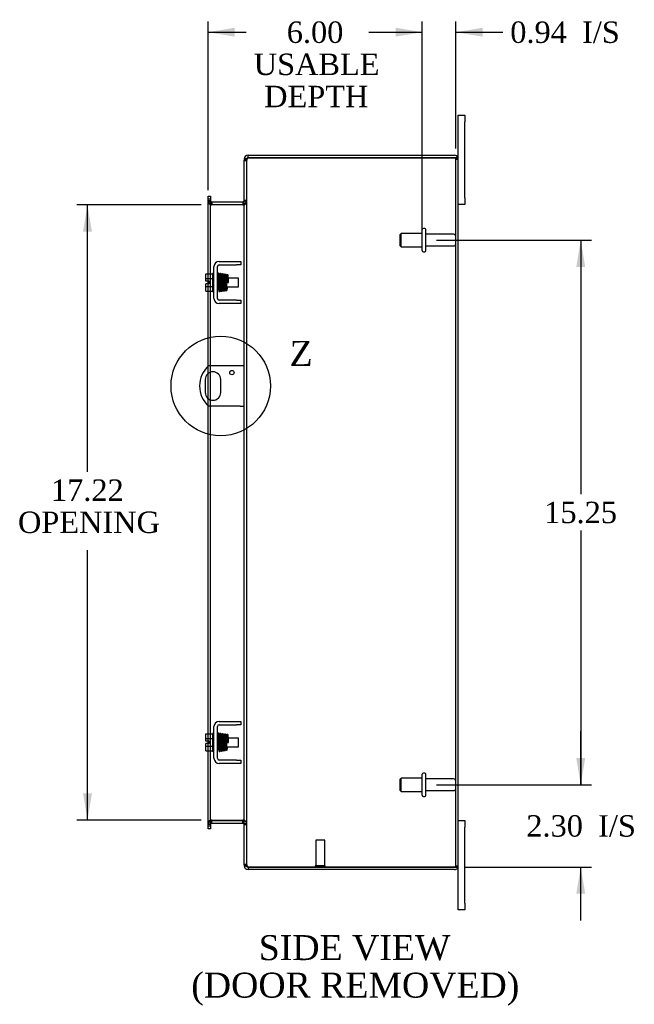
# Model space of a CAD drawing. Header units: inches. Extents: x 4 to 117, y 3 to 78.
# Tile 5 of 8: x 62 to 80, y 22 to 49. Entities that reach past the tile are written whole.
import ezdxf
from ezdxf.enums import TextEntityAlignment as Align
from ezdxf.lldxf.tags import DXFTag

# ---------------------------------------------------------------- set-up
doc = ezdxf.new("R2010")
doc.units = ezdxf.units.IN
doc.header["$MEASUREMENT"] = 0
doc.layers.get('0').update_dxf_attribs({"linetype": 'CONTINUOUS'})
for name, color, linetype in [('COM40153-1', 7, 'CONTINUOUS'), ('COM42667', 7, 'CONTINUOUS'), ('COM48427', 7, 'CONTINUOUS'), ('DEFAULT', 7, 'CONTINUOUS'), ('FET07710', 7, 'CONTINUOUS'), ('SCC19011', 7, 'CONTINUOUS'), ('SPR20265', 7, 'CONTINUOUS'), ('STD21878', 7, 'CONTINUOUS'), ('STD26094', 7, 'CONTINUOUS'), ('WAF25035', 7, 'CONTINUOUS')]:
    doc.layers.add(name, color=color, linetype=linetype)
doc.styles.add('SEACAD_TIMES_NEW_ROMAN', font='times.ttf')
tags = doc.linetypes.add('CENTER2', pattern=[1.125, 0.75, -0.125, 0.125, -0.125]).pattern_tags.tags
tags[10:11] = [DXFTag(74, 4), DXFTag(75, 0), DXFTag(340, '0'), DXFTag(46, 0.0), DXFTag(50, 0.0), DXFTag(44, 0.0), DXFTag(45, 0.0)]
tags[8:9] = [DXFTag(74, 4), DXFTag(75, 0), DXFTag(340, '0'), DXFTag(46, 0.0), DXFTag(50, 0.0), DXFTag(44, 0.0), DXFTag(45, 0.0)]
tags[6:7] = [DXFTag(74, 4), DXFTag(75, 0), DXFTag(340, '0'), DXFTag(46, 0.0), DXFTag(50, 0.0), DXFTag(44, 0.0), DXFTag(45, 0.0)]
tags[4:5] = [DXFTag(74, 4), DXFTag(75, 0), DXFTag(340, '0'), DXFTag(46, 0.0), DXFTag(50, 0.0), DXFTag(44, 0.0), DXFTag(45, 0.0)]

# ---------------------------------------------------------------- blocks, each defined once
blk = doc.blocks.new('GDIMGGROUP9')
at = {"layer": 'DEFAULT', "linetype": 'Continuous'}
for points in [[(78.305, 28.49), (78.055, 28.49), (78.18, 27.74)], [(78.305, 24.687), (78.18, 25.437), (78.055, 24.687)]]:
    blk.add_hatch(color=136, dxfattribs=at).paths.add_polyline_path(points)
at = {"layer": 'DEFAULT', "color": 136, "linetype": 'Continuous'}
for p, q in [((78.18, 27.74), (78.18, 29.24)), ((74.14, 27.74), (78.48, 27.74)), ((74.941, 25.437), (78.48, 25.437)), ((78.18, 23.937), (78.18, 25.437))]:
    blk.add_line(p, q, dxfattribs=at)
at = {"layer": 'DEFAULT', "color": 136, "linetype": 'Continuous', "style": 'SEACAD_TIMES_NEW_ROMAN'}
for s, p in [('2.30', (76.655, 26.888)), ('I/S', (78.668, 26.888))]:
    blk.add_text(s, height=0.6, dxfattribs=at).set_placement(p, align=Align.TOP_LEFT)
blk = doc.blocks.new('GDIMGGROUP10')
at = {"layer": 'DEFAULT', "linetype": 'Continuous'}
for points in [[(78.305, 42.24), (78.18, 42.99), (78.055, 42.24)], [(78.305, 28.49), (78.055, 28.49), (78.18, 27.74)]]:
    blk.add_hatch(color=136, dxfattribs=at).paths.add_polyline_path(points)
at = {"layer": 'DEFAULT', "color": 136, "linetype": 'Continuous'}
for p, q in [((74.14, 42.99), (78.48, 42.99)), ((78.18, 42.99), (78.18, 35.875)), ((78.18, 34.855), (78.18, 27.74)), ((74.14, 27.74), (78.48, 27.74))]:
    blk.add_line(p, q, dxfattribs=at)
at = {"layer": 'DEFAULT', "color": 136, "linetype": 'Continuous', "style": 'SEACAD_TIMES_NEW_ROMAN'}
blk.add_text('15.25', height=0.6, dxfattribs=at).set_placement((77.157, 35.665), align=Align.TOP_LEFT)
blk = doc.blocks.new('GDIMGGROUP19')
at = {"layer": 'DEFAULT', "linetype": 'Continuous'}
for points in [[(64.233, 43.226), (64.483, 43.226), (64.358, 43.976)], [(64.233, 27.503), (64.358, 26.753), (64.483, 27.503)]]:
    blk.add_hatch(color=136, dxfattribs=at).paths.add_polyline_path(points)
at = {"layer": 'DEFAULT', "color": 136, "linetype": 'Continuous'}
for p, q in [((67.544, 43.976), (64.058, 43.976)), ((64.358, 36.499), (64.358, 43.976)), ((64.358, 26.753), (64.358, 34.31)), ((67.544, 26.753), (64.058, 26.753))]:
    blk.add_line(p, q, dxfattribs=at)
at = {"layer": 'DEFAULT', "color": 136, "linetype": 'Continuous', "style": 'SEACAD_TIMES_NEW_ROMAN'}
for s, p in [('17.22', (63.335, 36.289)), ('OPENING', (62.411, 35.389))]:
    blk.add_text(s, height=0.6, dxfattribs=at).set_placement(p, align=Align.TOP_LEFT)
blk = doc.blocks.new('GDIMGGROUP23')
at = {"layer": 'DEFAULT', "linetype": 'Continuous'}
for points in [[(68.486, 48.936), (67.736, 48.811), (68.486, 48.686)], [(72.99, 48.936), (72.99, 48.686), (73.74, 48.811)]]:
    blk.add_hatch(color=136, dxfattribs=at).paths.add_polyline_path(points)
at = {"layer": 'DEFAULT', "color": 136, "linetype": 'Continuous'}
for p, q in [((67.736, 44.391), (67.736, 49.111)), ((73.74, 43.29), (73.74, 49.111)), ((67.736, 48.811), (68.807, 48.811)), ((72.668, 48.811), (73.74, 48.811))]:
    blk.add_line(p, q, dxfattribs=at)
at = {"layer": 'DEFAULT', "color": 136, "linetype": 'Continuous', "style": 'SEACAD_TIMES_NEW_ROMAN'}
for s, p in [('6.00', (69.942, 49.111)), ('USABLE', (69.017, 48.211)), ('DEPTH', (69.309, 47.311))]:
    blk.add_text(s, height=0.6, dxfattribs=at).set_placement(p, align=Align.TOP_LEFT)
blk = doc.blocks.new('GDIMGGROUP26')
at = {"layer": 'DEFAULT', "linetype": 'Continuous'}
for points in [[(72.99, 48.936), (72.99, 48.686), (73.74, 48.811)], [(75.427, 48.936), (74.677, 48.811), (75.427, 48.686)]]:
    blk.add_hatch(color=136, dxfattribs=at).paths.add_polyline_path(points)
at = {"layer": 'DEFAULT', "color": 136, "linetype": 'Continuous'}
for p, q in [((73.74, 43.29), (73.74, 49.111)), ((74.677, 45.557), (74.677, 49.111)), ((72.24, 48.811), (73.74, 48.811)), ((74.677, 48.811), (75.995, 48.811))]:
    blk.add_line(p, q, dxfattribs=at)
at = {"layer": 'DEFAULT', "color": 136, "linetype": 'Continuous', "style": 'SEACAD_TIMES_NEW_ROMAN'}
for s, p in [('0.94', (76.205, 49.111)), ('I/S', (78.217, 49.111))]:
    blk.add_text(s, height=0.6, dxfattribs=at).set_placement(p, align=Align.TOP_LEFT)
blk = doc.blocks.new('SE1')
at = {"color": 136, "linetype": 'Continuous', "style": 'SEACAD_TIMES_NEW_ROMAN'}
blk.add_text('Z', height=0.7, dxfattribs=at).set_placement((70.021, 40.168), align=Align.TOP_LEFT)
blk = doc.blocks.new('SE')
at = {"layer": 'DEFAULT', "color": 7, "linetype": 'CENTER2'}
blk.add_circle((68.092, 38.905), 1.393, dxfattribs=at)
at = {"layer": 'DEFAULT'}
blk.add_blockref('SE1', (0, 0), dxfattribs=at)

msp = doc.modelspace()

# ---------------------------------------------------------------- linework, layer by layer
at = {"layer": 'COM40153-1', "color": 7}
for p, q in [((68.641, 39.467), (67.753, 39.467)), ((68.749, 39.467), (68.641, 39.467)), ((67.655, 39.086), (67.655, 38.723)), ((68.092, 38.723), (68.092, 39.086)), ((68.641, 38.342), (67.753, 38.342)), ((68.641, 38.342), (68.749, 38.342))]:
    msp.add_line(p, q, dxfattribs=at)
msp.add_circle((68.405, 39.28), 0.0625, dxfattribs=at)
for centre, radius, start, end in [((68.249, 38.905), 0.75, 131.4096, 228.5904), ((67.874, 39.086), 0.218, 0, 180), ((67.874, 38.723), 0.218, 180, 0)]:
    msp.add_arc(centre, radius, start, end, dxfattribs=at)
at = {"layer": 'COM42667', "color": 7}
for p, q in [((67.903, 41.357), (67.903, 42.248)), ((67.998, 41.357), (67.998, 42.248)), ((68.046, 42.391), (68.529, 42.391)), ((68.046, 42.296), (68.529, 42.296)), ((68.529, 42.391), (68.654, 42.391)), ((68.654, 42.296), (68.529, 42.296)), ((68.654, 42.391), (68.654, 42.296)), ((68.529, 41.309), (68.046, 41.309)), ((68.529, 41.214), (68.046, 41.214)), ((68.529, 41.309), (68.654, 41.309)), ((68.654, 41.214), (68.529, 41.214)), ((68.654, 41.309), (68.654, 41.214)), ((68.046, 29.515), (68.529, 29.515)), ((68.529, 29.515), (68.654, 29.515)), ((68.654, 29.515), (68.654, 29.42)), ((67.903, 28.481), (67.903, 29.372)), ((67.998, 28.481), (67.998, 29.372)), ((68.046, 29.42), (68.529, 29.42)), ((68.654, 29.42), (68.529, 29.42)), ((68.529, 28.433), (68.046, 28.433)), ((68.529, 28.433), (68.654, 28.433)), ((68.654, 28.433), (68.654, 28.338)), ((68.529, 28.338), (68.046, 28.338)), ((68.654, 28.338), (68.529, 28.338))]:
    msp.add_line(p, q, dxfattribs=at)
for centre, radius, start, end in [((68.046, 42.248), 0.143, 90, 180), ((68.046, 42.248), 0.048, 90, 180), ((68.046, 41.357), 0.143, 180, 270), ((68.046, 41.357), 0.048, 180, 270), ((68.046, 29.372), 0.143, 90, 180), ((68.046, 29.372), 0.048, 90, 180), ((68.046, 28.481), 0.143, 180, 270), ((68.046, 28.481), 0.048, 180, 270)]:
    msp.add_arc(centre, radius, start, end, dxfattribs=at)
at = {"layer": 'COM48427', "color": 7}
for p, q in [((68.773, 45.257), (68.749, 45.257)), ((68.749, 45.257), (68.749, 45.232)), ((68.749, 45.232), (68.749, 45.231)), ((68.749, 45.232), (68.821, 45.232)), ((68.821, 45.231), (68.749, 45.231)), ((68.749, 25.498), (68.749, 45.231)), ((68.749, 45.214), (68.821, 45.214)), ((68.821, 45.257), (68.773, 45.257)), ((68.821, 45.257), (68.821, 45.232)), ((68.821, 45.232), (68.821, 45.231)), ((68.821, 25.498), (68.821, 45.231)), ((68.857, 45.293), (68.857, 45.365)), ((68.857, 45.365), (74.641, 45.365)), ((68.857, 45.293), (74.641, 45.293)), ((74.641, 45.293), (68.857, 45.293)), ((74.743, 45.293), (74.641, 45.293)), ((74.641, 45.293), (74.743, 45.293)), ((74.677, 25.473), (74.677, 45.257)), ((74.677, 45.257), (74.749, 45.257)), ((74.749, 25.473), (74.749, 45.257)), ((67.736, 44.22), (67.808, 44.22)), ((67.736, 44.143), (67.736, 44.22)), ((67.736, 44.143), (67.736, 44.136)), ((67.736, 44.091), (67.736, 44.136)), ((67.808, 44.136), (67.736, 44.136)), ((67.808, 44.22), (67.808, 44.143)), ((67.808, 44.143), (67.808, 44.136)), ((67.808, 44.136), (67.808, 44.091)), ((67.736, 44.098), (67.808, 44.098)), ((67.736, 42.044), (67.736, 44.091)), ((67.736, 44.08), (67.808, 44.08)), ((67.808, 42.044), (67.808, 44.091)), ((67.844, 44.062), (67.844, 43.99)), ((67.844, 44.062), (68.713, 44.062)), ((67.844, 43.99), (68.713, 43.99)), ((68.713, 43.976), (67.844, 43.976)), ((68.713, 44.062), (68.713, 43.99)), ((68.821, 44.098), (68.749, 44.098)), ((68.821, 44.08), (68.749, 44.08)), ((67.736, 41.837), (67.736, 42.044)), ((67.808, 41.562), (67.808, 42.044)), ((67.736, 41.769), (67.736, 41.837)), ((67.736, 41.562), (67.736, 41.769)), ((67.736, 39.452), (67.736, 41.562)), ((67.808, 39.467), (67.808, 41.562)), ((67.736, 39.255), (67.736, 39.452)), ((67.808, 39.294), (67.808, 39.467)), ((67.736, 38.554), (67.736, 39.255)), ((67.808, 38.515), (67.808, 39.294)), ((67.736, 38.357), (67.736, 38.554)), ((67.736, 29.168), (67.736, 38.357)), ((67.808, 38.342), (67.808, 38.515)), ((67.808, 29.168), (67.808, 38.342)), ((67.736, 28.961), (67.736, 29.168)), ((67.736, 28.893), (67.736, 28.961)), ((67.808, 28.686), (67.808, 29.168)), ((67.736, 28.686), (67.736, 28.893)), ((67.736, 26.638), (67.736, 28.686)), ((67.808, 26.638), (67.808, 28.686)), ((67.844, 26.753), (68.713, 26.753)), ((67.736, 26.65), (67.808, 26.65)), ((67.736, 26.593), (67.736, 26.638)), ((67.808, 26.632), (67.736, 26.632)), ((67.736, 26.586), (67.736, 26.593)), ((67.736, 26.593), (67.808, 26.593)), ((67.736, 26.51), (67.736, 26.586)), ((67.808, 26.51), (67.736, 26.51)), ((67.808, 26.638), (67.808, 26.593)), ((67.808, 26.586), (67.808, 26.593)), ((67.808, 26.586), (67.808, 26.51)), ((67.844, 26.668), (67.844, 26.74)), ((67.844, 26.74), (68.713, 26.74)), ((67.844, 26.668), (68.713, 26.668)), ((68.713, 26.668), (68.713, 26.74)), ((68.821, 26.65), (68.749, 26.65)), ((68.749, 26.632), (68.821, 26.632)), ((68.749, 25.515), (68.821, 25.515)), ((68.749, 25.498), (68.749, 25.497)), ((68.821, 25.498), (68.749, 25.498)), ((68.749, 25.497), (68.821, 25.497)), ((68.749, 25.497), (68.749, 25.473)), ((68.773, 25.473), (68.749, 25.473)), ((68.821, 25.473), (68.773, 25.473)), ((68.821, 25.498), (68.821, 25.497)), ((68.821, 25.497), (68.821, 25.473)), ((68.857, 25.437), (74.641, 25.437)), ((74.641, 25.437), (68.857, 25.437)), ((68.857, 25.437), (68.857, 25.365)), ((74.641, 25.365), (68.857, 25.365)), ((74.641, 25.437), (74.743, 25.437)), ((74.743, 25.437), (74.641, 25.437)), ((74.677, 25.473), (74.749, 25.473))]:
    msp.add_line(p, q, dxfattribs=at)
for centre, radius, start, end in [((68.857, 45.257), 0.108, 90, 180), ((68.857, 45.257), 0.036, 128.7236, 180), ((68.857, 45.257), 0.036, 90, 128.7236), ((74.641, 45.257), 0.108, 19.4712, 90), ((74.641, 45.257), 0.036, 0, 90), ((74.641, 45.257), 0.108, 0, 19.4712), ((67.844, 44.098), 0.108, 180, 259.6031), ((67.842, 44.082), 0.106, 181.2987, 271.2013), ((67.844, 44.098), 0.036, 180, 270), ((67.844, 44.098), 0.108, 259.6031, 270), ((68.713, 44.098), 0.036, 270, 0), ((68.715, 44.082), 0.106, 268.8065, 358.6935), ((68.713, 44.098), 0.108, 270, 280.3994), ((68.713, 44.098), 0.108, 280.3994, 360), ((67.842, 26.647), 0.106, 88.8065, 178.6935), ((68.715, 26.647), 0.106, 1.2987, 91.2013), ((67.844, 26.632), 0.108, 100.3965, 180), ((67.844, 26.632), 0.036, 90, 180), ((67.844, 26.632), 0.108, 90, 100.3965), ((68.713, 26.632), 0.108, 79.6015, 90), ((68.713, 26.632), 0.036, 0, 90), ((68.713, 26.632), 0.108, 0, 79.6015), ((68.857, 25.473), 0.108, 180, 270), ((68.857, 25.473), 0.036, 180, 231.2764), ((68.857, 25.473), 0.036, 231.2764, 270), ((74.641, 25.473), 0.036, 270, 0), ((74.641, 25.473), 0.108, 270, 340.5288), ((74.641, 25.473), 0.108, 340.5288, 0)]:
    msp.add_arc(centre, radius, start, end, dxfattribs=at)
for centre, major_axis, start_param, end_param in [((74.641, 45.257), (-0.036, 0), 3.141593, 4.712389), ((74.641, 45.257), (-0.108, 0), 3.141593, 3.48143), ((74.641, 25.473), (-0.036, 0), 1.570796, 3.141593), ((74.641, 25.473), (-0.108, 0), 2.801756, 3.141593)]:
    msp.add_ellipse(centre, major_axis=major_axis, ratio=0.997813, start_param=start_param, end_param=end_param, dxfattribs=at)
for points, knots in [([(68.857, 45.293), (68.843, 45.287), (68.829, 45.282), (68.802, 45.272), (68.79, 45.267), (68.77, 45.257), (68.762, 45.251), (68.752, 45.241), (68.749, 45.236), (68.749, 45.231)], [0, 0, 0, 0, 0.25, 0.25, 0.5, 0.5, 0.75, 0.75, 1, 1, 1, 1]), ([(68.857, 45.293), (68.852, 45.287), (68.847, 45.282), (68.839, 45.272), (68.835, 45.267), (68.828, 45.257), (68.825, 45.251), (68.822, 45.241), (68.821, 45.236), (68.821, 45.231)], [0, 0, 0, 0, 0.25, 0.25, 0.5, 0.5, 0.75, 0.75, 1, 1, 1, 1]), ([(67.808, 44.08), (67.808, 44.069), (67.808, 44.059), (67.811, 44.038), (67.812, 44.028), (67.816, 44.014), (67.817, 44.009), (67.821, 44), (67.823, 43.995), (67.827, 43.987), (67.83, 43.983), (67.835, 43.979), (67.837, 43.978), (67.84, 43.977), (67.842, 43.976), (67.844, 43.976)], [0, 0, 0, 0, 0.25, 0.25, 0.5, 0.5, 0.625, 0.625, 0.75, 0.75, 0.875, 0.875, 0.9375, 0.9375, 1, 1, 1, 1]), ([(68.713, 43.976), (68.715, 43.976), (68.716, 43.977), (68.72, 43.978), (68.722, 43.979), (68.726, 43.983), (68.729, 43.987), (68.734, 43.995), (68.736, 44), (68.739, 44.009), (68.741, 44.014), (68.744, 44.028), (68.746, 44.038), (68.748, 44.059), (68.749, 44.069), (68.749, 44.08)], [0, 0, 0, 0, 0.0625, 0.0625, 0.125, 0.125, 0.25, 0.25, 0.375, 0.375, 0.5, 0.5, 0.75, 0.75, 1, 1, 1, 1]), ([(67.844, 26.753), (67.842, 26.753), (67.84, 26.753), (67.837, 26.751), (67.835, 26.75), (67.83, 26.746), (67.827, 26.742), (67.823, 26.734), (67.821, 26.73), (67.817, 26.72), (67.816, 26.716), (67.812, 26.701), (67.811, 26.691), (67.808, 26.67), (67.808, 26.66), (67.808, 26.65)], [0, 0, 0, 0, 0.0625, 0.0625, 0.125, 0.125, 0.25, 0.25, 0.375, 0.375, 0.5, 0.5, 0.75, 0.75, 1, 1, 1, 1]), ([(68.749, 26.65), (68.749, 26.66), (68.748, 26.67), (68.746, 26.691), (68.744, 26.701), (68.741, 26.716), (68.739, 26.72), (68.736, 26.73), (68.734, 26.734), (68.729, 26.742), (68.726, 26.746), (68.722, 26.75), (68.72, 26.751), (68.716, 26.753), (68.715, 26.753), (68.713, 26.753)], [0, 0, 0, 0, 0.25, 0.25, 0.5, 0.5, 0.625, 0.625, 0.75, 0.75, 0.875, 0.875, 0.9375, 0.9375, 1, 1, 1, 1]), ([(68.749, 25.498), (68.749, 25.493), (68.752, 25.488), (68.762, 25.478), (68.77, 25.473), (68.79, 25.462), (68.802, 25.457), (68.829, 25.447), (68.843, 25.442), (68.857, 25.437)], [0, 0, 0, 0, 0.25, 0.25, 0.5, 0.5, 0.75, 0.75, 1, 1, 1, 1]), ([(68.821, 25.498), (68.821, 25.493), (68.822, 25.488), (68.825, 25.478), (68.828, 25.473), (68.835, 25.462), (68.839, 25.457), (68.847, 25.447), (68.852, 25.442), (68.857, 25.437)], [0, 0, 0, 0, 0.25, 0.25, 0.5, 0.5, 0.75, 0.75, 1, 1, 1, 1])]:
    msp.add_open_spline(points, degree=3, knots=knots, dxfattribs=at)
at = {"layer": 'FET07710', "color": 7}
for p, q in [((74.749, 46.302), (74.749, 46.49)), ((74.749, 46.49), (74.936, 46.49)), ((74.936, 46.49), (74.936, 46.302)), ((74.749, 45.257), (74.749, 46.302)), ((74.936, 44.177), (74.936, 46.302)), ((74.936, 44.177), (74.936, 43.99)), ((74.936, 43.99), (74.749, 43.99)), ((74.749, 26.74), (74.936, 26.74)), ((74.936, 26.74), (74.936, 26.552)), ((74.936, 24.427), (74.936, 26.552)), ((74.749, 24.427), (74.749, 25.473)), ((74.749, 24.24), (74.749, 24.427)), ((74.936, 24.427), (74.936, 24.24)), ((74.936, 24.24), (74.749, 24.24))]:
    msp.add_line(p, q, dxfattribs=at)
at = {"layer": 'SCC19011', "color": 7}
for p, q in [((67.677, 42.044), (67.858, 42.044)), ((67.677, 41.911), (67.677, 42.044)), ((67.677, 41.911), (67.858, 41.911)), ((67.677, 41.837), (67.677, 41.911)), ((68.022, 41.925), (67.998, 41.925)), ((68.071, 41.925), (68.057, 41.925)), ((68.121, 41.925), (68.106, 41.925)), ((68.171, 41.925), (68.156, 41.925)), ((68.221, 41.925), (68.206, 41.925)), ((68.271, 41.925), (68.256, 41.925)), ((68.59, 41.925), (68.306, 41.925)), ((68.59, 41.681), (68.59, 41.925)), ((67.772, 41.837), (67.677, 41.837)), ((67.677, 41.694), (67.677, 41.769)), ((67.772, 41.769), (67.677, 41.769)), ((67.677, 41.694), (67.858, 41.694)), ((67.677, 41.562), (67.677, 41.694)), ((67.772, 41.769), (67.772, 41.837)), ((67.998, 41.681), (68.03, 41.681)), ((68.065, 41.681), (68.08, 41.681)), ((68.115, 41.681), (68.13, 41.681)), ((68.165, 41.681), (68.181, 41.681)), ((68.216, 41.681), (68.231, 41.681)), ((68.266, 41.681), (68.59, 41.681)), ((67.677, 41.562), (67.858, 41.562)), ((67.677, 29.168), (67.858, 29.168)), ((67.677, 29.035), (67.677, 29.168)), ((67.677, 29.035), (67.858, 29.035)), ((67.677, 28.961), (67.677, 29.035)), ((67.772, 28.961), (67.677, 28.961)), ((67.772, 28.893), (67.772, 28.961)), ((68.022, 29.049), (67.998, 29.049)), ((68.071, 29.049), (68.057, 29.049)), ((68.121, 29.049), (68.106, 29.049)), ((68.171, 29.049), (68.156, 29.049)), ((68.221, 29.049), (68.206, 29.049)), ((68.271, 29.049), (68.256, 29.049)), ((68.59, 29.049), (68.306, 29.049)), ((68.59, 28.805), (68.59, 29.049)), ((67.677, 28.818), (67.677, 28.893)), ((67.772, 28.893), (67.677, 28.893)), ((67.677, 28.818), (67.858, 28.818)), ((67.677, 28.686), (67.677, 28.818)), ((67.677, 28.686), (67.858, 28.686)), ((67.998, 28.805), (68.03, 28.805)), ((68.065, 28.805), (68.08, 28.805)), ((68.115, 28.805), (68.13, 28.805)), ((68.165, 28.805), (68.181, 28.805)), ((68.216, 28.805), (68.231, 28.805)), ((68.266, 28.805), (68.59, 28.805))]:
    msp.add_line(p, q, dxfattribs=at)
at = {"layer": 'SPR20265', "color": 7}
for p, q in [((68.276, 41.803), (68.311, 41.803)), ((68.276, 28.927), (68.311, 28.927))]:
    msp.add_line(p, q, dxfattribs=at)
for centre, radius, start, end in [((72.979, 41.624), 4.985, 175.1825, 176.5376), ((68.131, 42.027), 0.0181, 0.2962, 180.6354), ((72.949, 41.625), 4.919, 179.5796, 179.9446), ((72.979, 28.748), 4.985, 175.1825, 176.5376), ((68.131, 29.151), 0.0181, 0.2962, 180.6354), ((72.949, 28.749), 4.919, 179.5796, 179.9446)]:
    msp.add_arc(centre, radius, start, end, dxfattribs=at)
for centre in [(68.012, 41.63), (68.012, 28.754)]:
    msp.add_ellipse(centre, major_axis=(-0.0175, 0), ratio=0.707107, start_param=0.666946, end_param=5.616239, dxfattribs=at)
for points, knots in [([(68.048, 42.046), (68.048, 42.047), (68.047, 42.048), (68.046, 42.051), (68.045, 42.054), (68.042, 42.056), (68.04, 42.058), (68.037, 42.06), (68.032, 42.061), (68.026, 42.06), (68.019, 42.056), (68.013, 42.048), (68.012, 42.042), (68.012, 42.039)], [0.0396226, 0.0396226, 0.0396226, 0.0396226, 0.0780267, 0.1170502, 0.1577954, 0.2011902, 0.2478129, 0.2979655, 0.3517973, 0.4729948, 0.6248981, 0.8034762, 1, 1, 1, 1]), ([(68.014, 42.04), (68.014, 42.041), (68.014, 42.041), (68.015, 42.037), (68.017, 42.02), (68.019, 41.985), (68.021, 41.944), (68.022, 41.902), (68.024, 41.864), (68.025, 41.832), (68.026, 41.804), (68.027, 41.778), (68.028, 41.748), (68.029, 41.713), (68.03, 41.673), (68.032, 41.633), (68.034, 41.596), (68.036, 41.574), (68.037, 41.565), (68.038, 41.564), (68.038, 41.564)], [0.0428448, 0.0428448, 0.0428448, 0.0428448, 0.0493707, 0.0965166, 0.1838177, 0.2621122, 0.3313981, 0.3915873, 0.442651, 0.4845573, 0.517305, 0.5463918, 0.5840799, 0.6308029, 0.6865586, 0.7513512, 0.8251567, 0.9079354, 0.9528299, 0.9949485, 0.9949485, 0.9949485, 0.9949485]), ([(68.073, 41.568), (68.073, 41.568), (68.072, 41.568), (68.071, 41.577), (68.069, 41.598), (68.067, 41.634), (68.065, 41.674), (68.064, 41.713), (68.063, 41.749), (68.062, 41.778), (68.061, 41.804), (68.06, 41.832), (68.059, 41.864), (68.057, 41.903), (68.056, 41.945), (68.054, 41.987), (68.052, 42.023), (68.05, 42.042), (68.048, 42.047), (68.048, 42.047), (68.048, 42.046)], [0.0082904, 0.0082904, 0.0082904, 0.0082904, 0.0463217, 0.0904884, 0.1721194, 0.2451076, 0.3093398, 0.3647219, 0.4112014, 0.4487348, 0.4777229, 0.5103833, 0.5522319, 0.6033254, 0.6637125, 0.7334726, 0.8126389, 0.9013495, 0.9494612, 0.9625305, 0.9625305, 0.9625305, 0.9625305]), ([(68.063, 42.038), (68.062, 42.035), (68.06, 42.023), (68.058, 41.99), (68.057, 41.96), (68.056, 41.944), (68.056, 41.942)], [0.0983562, 0.0983562, 0.0983562, 0.0983562, 0.1868214, 0.2657323, 0.3352063, 0.3444051, 0.3444051, 0.3444051, 0.3444051]), ([(68.1, 42.028), (68.1, 42.033), (68.099, 42.04), (68.092, 42.049), (68.086, 42.052), (68.082, 42.052), (68.078, 42.052), (68.074, 42.051), (68.071, 42.049), (68.068, 42.047), (68.066, 42.043), (68.064, 42.039), (68.064, 42.036), (68.064, 42.035)], [0, 0, 0, 0, 0.337377, 0.476585, 0.593946, 0.643993, 0.690857, 0.738213, 0.787078, 0.837877, 0.890521, 0.944659, 1, 1, 1, 1]), ([(68.065, 42.03), (68.066, 42.023), (68.067, 42.013), (68.069, 41.985), (68.07, 41.959), (68.071, 41.928), (68.073, 41.894), (68.074, 41.856), (68.075, 41.817), (68.077, 41.777), (68.078, 41.737), (68.08, 41.698), (68.081, 41.663), (68.082, 41.632), (68.084, 41.606), (68.085, 41.586), (68.086, 41.58), (68.087, 41.576)], [0, 0, 0, 0, 0.114096, 0.172444, 0.231556, 0.291424, 0.352074, 0.41347, 0.475619, 0.538515, 0.602191, 0.666616, 0.731785, 0.797698, 0.864389, 0.931825, 1, 1, 1, 1]), ([(68.122, 41.578), (68.121, 41.585), (68.12, 41.594), (68.118, 41.621), (68.117, 41.646), (68.115, 41.675), (68.114, 41.709), (68.113, 41.746), (68.111, 41.785), (68.11, 41.826), (68.109, 41.866), (68.107, 41.905), (68.106, 41.941), (68.104, 41.973), (68.103, 42), (68.101, 42.021), (68.1, 42.028), (68.1, 42.032)], [0, 0, 0, 0, 0.11255, 0.170301, 0.228894, 0.288343, 0.348652, 0.409846, 0.471906, 0.534819, 0.598613, 0.663299, 0.728871, 0.795304, 0.862632, 0.930869, 1, 1, 1, 1]), ([(68.113, 42.03), (68.113, 42.029), (68.112, 42.028), (68.11, 42.017), (68.109, 41.995), (68.107, 41.964), (68.106, 41.944), (68.106, 41.938)], [0, 0, 0, 0, 0.0472227, 0.0921716, 0.1750548, 0.2489571, 0.2784285, 0.2784285, 0.2784285, 0.2784285]), ([(68.113, 42.026), (68.114, 42.024), (68.116, 42.021), (68.118, 41.995), (68.12, 41.96), (68.121, 41.922), (68.123, 41.885), (68.124, 41.852), (68.125, 41.824), (68.126, 41.799), (68.127, 41.774), (68.128, 41.743), (68.129, 41.708), (68.131, 41.669), (68.133, 41.63), (68.135, 41.597), (68.137, 41.581), (68.138, 41.577), (68.139, 41.577), (68.139, 41.577)], [0.0030112, 0.0030112, 0.0030112, 0.0030112, 0.0909917, 0.1731863, 0.2465669, 0.311077, 0.3667189, 0.4135009, 0.4513874, 0.480626, 0.512859, 0.5543701, 0.6051903, 0.6653393, 0.7348112, 0.8136551, 0.9019497, 0.9497813, 0.9562509, 0.9562509, 0.9562509, 0.9562509]), ([(68.173, 41.585), (68.172, 41.585), (68.171, 41.587), (68.17, 41.602), (68.168, 41.633), (68.166, 41.67), (68.164, 41.708), (68.163, 41.744), (68.162, 41.774), (68.161, 41.799), (68.16, 41.824), (68.159, 41.852), (68.158, 41.885), (68.156, 41.923), (68.155, 41.961), (68.153, 41.996), (68.15, 42.024), (68.149, 42.028), (68.148, 42.03)], [0.0508211, 0.0508211, 0.0508211, 0.0508211, 0.0952109, 0.1816569, 0.2594098, 0.3283239, 0.3882799, 0.4391299, 0.4807756, 0.5131634, 0.542566, 0.5806951, 0.6278338, 0.6839911, 0.7492285, 0.8236176, 0.9071856, 1, 1, 1, 1]), ([(68.223, 41.591), (68.222, 41.592), (68.221, 41.595), (68.22, 41.607), (68.219, 41.624), (68.217, 41.65), (68.215, 41.688), (68.213, 41.736), (68.212, 41.778), (68.21, 41.813), (68.209, 41.844), (68.208, 41.875), (68.207, 41.909), (68.205, 41.945), (68.203, 41.979), (68.201, 42.004), (68.199, 42.02), (68.197, 42.028), (68.195, 42.031), (68.191, 42.035), (68.187, 42.037), (68.183, 42.038), (68.177, 42.038), (68.172, 42.035), (68.166, 42.03), (68.163, 42.023), (68.161, 42.012), (68.159, 41.993), (68.158, 41.967), (68.157, 41.949), (68.156, 41.936), (68.156, 41.933)], [0, 0, 0, 0, 0.030093, 0.0585571, 0.0853869, 0.1105715, 0.1558746, 0.1945172, 0.2264462, 0.2516092, 0.2721585, 0.2958767, 0.3235, 0.3550878, 0.3907308, 0.4288982, 0.4597713, 0.4816059, 0.4943659, 0.4976427, 0.5012018, 0.5057902, 0.5113157, 0.5178789, 0.5252166, 0.5427055, 0.5634357, 0.6072937, 0.6305645, 0.6548122, 0.6650792, 0.6650792, 0.6650792, 0.6650792]), ([(68.167, 42.006), (68.167, 42.006), (68.166, 42.005), (68.167, 41.995), (68.169, 41.975), (68.17, 41.948), (68.171, 41.922), (68.173, 41.889), (68.174, 41.849), (68.176, 41.801), (68.178, 41.747), (68.18, 41.691), (68.182, 41.649), (68.184, 41.621), (68.185, 41.604), (68.187, 41.592), (68.187, 41.589), (68.188, 41.588)], [0.5350864, 0.5350864, 0.5350864, 0.5350864, 0.5440058, 0.5644762, 0.6082607, 0.6316699, 0.6560427, 0.6835919, 0.7155543, 0.7519369, 0.7927105, 0.8378634, 0.8874158, 0.9139069, 0.9414997, 0.9701957, 1, 1, 1, 1]), ([(68.213, 42.015), (68.213, 42.015), (68.212, 42.011), (68.21, 41.993), (68.208, 41.962), (68.206, 41.938), (68.206, 41.928)], [0.0501332, 0.0501332, 0.0501332, 0.0501332, 0.0979006, 0.1861158, 0.2649356, 0.3212681, 0.3212681, 0.3212681, 0.3212681]), ([(68.25, 42.008), (68.249, 42.011), (68.249, 42.017), (68.243, 42.025), (68.236, 42.029), (68.229, 42.03), (68.224, 42.028), (68.22, 42.026), (68.217, 42.023), (68.215, 42.021), (68.214, 42.018), (68.214, 42.015), (68.213, 42.013), (68.213, 42.012)], [0, 0, 0, 0, 0.180774, 0.350248, 0.499828, 0.623642, 0.733222, 0.784403, 0.832779, 0.878274, 0.921007, 0.961361, 1, 1, 1, 1]), ([(68.214, 42.009), (68.215, 42.007), (68.216, 42.002), (68.217, 41.988), (68.218, 41.969), (68.22, 41.941), (68.222, 41.903), (68.224, 41.856), (68.225, 41.815), (68.227, 41.781), (68.228, 41.752), (68.229, 41.725), (68.23, 41.695), (68.232, 41.666), (68.233, 41.637), (68.235, 41.614), (68.237, 41.599), (68.239, 41.591), (68.241, 41.586), (68.248, 41.58), (68.256, 41.579), (68.264, 41.581), (68.271, 41.588), (68.274, 41.597), (68.276, 41.609), (68.278, 41.635), (68.28, 41.663), (68.281, 41.68), (68.281, 41.68)], [0, 0, 0, 0, 0.0305537, 0.0594336, 0.086636, 0.1121631, 0.1581079, 0.1973983, 0.2300328, 0.2560126, 0.2765595, 0.2989611, 0.3244485, 0.3530535, 0.3848423, 0.419375, 0.4489964, 0.4710688, 0.4856271, 0.4942255, 0.5080342, 0.5177414, 0.527727, 0.5474384, 0.5679007, 0.6114813, 0.6588378, 0.6608723, 0.6608723, 0.6608723, 0.6608723]), ([(68.27, 41.608), (68.27, 41.608), (68.27, 41.61), (68.27, 41.617), (68.268, 41.633), (68.267, 41.657), (68.266, 41.681), (68.264, 41.711), (68.263, 41.749), (68.261, 41.794), (68.259, 41.846), (68.257, 41.9), (68.255, 41.943), (68.253, 41.972), (68.252, 41.991), (68.251, 42.005), (68.25, 42.009), (68.249, 42.012)], [0.5340858, 0.5340858, 0.5340858, 0.5340858, 0.5460706, 0.5614606, 0.6051048, 0.6284481, 0.6528907, 0.680899, 0.7132376, 0.7499406, 0.7910029, 0.8364684, 0.8863778, 0.9130782, 0.9409099, 0.9698837, 1, 1, 1, 1]), ([(68.263, 42.005), (68.262, 42.004), (68.261, 42), (68.26, 41.987), (68.258, 41.97), (68.257, 41.949), (68.256, 41.933), (68.256, 41.924)], [0, 0, 0, 0, 0.0302242, 0.0588021, 0.0857366, 0.1110308, 0.1380479, 0.1380479, 0.1380479, 0.1380479]), ([(68.298, 42.004), (68.298, 42.006), (68.298, 42.009), (68.297, 42.012), (68.294, 42.016), (68.291, 42.019), (68.288, 42.021), (68.283, 42.022), (68.277, 42.022), (68.27, 42.019), (68.266, 42.014), (68.263, 42.008), (68.262, 42.004), (68.262, 42.002)], [0, 0, 0, 0, 0.058977, 0.121112, 0.184968, 0.249019, 0.31194, 0.372841, 0.48981, 0.614536, 0.743768, 0.872723, 1, 1, 1, 1]), ([(68.263, 42.002), (68.264, 42.002), (68.265, 42.001), (68.266, 41.993), (68.268, 41.975), (68.269, 41.951), (68.271, 41.92), (68.273, 41.884), (68.274, 41.843), (68.275, 41.818), (68.276, 41.803)], [0.0491745, 0.0491745, 0.0491745, 0.0491745, 0.1247815, 0.2496118, 0.3745487, 0.4995316, 0.6245497, 0.7496304, 0.874808, 1, 1, 1, 1]), ([(68.311, 41.803), (68.31, 41.818), (68.309, 41.844), (68.307, 41.884), (68.306, 41.921), (68.304, 41.953), (68.302, 41.978), (68.301, 41.997), (68.299, 42.006), (68.298, 42.007), (68.298, 42.007)], [0, 0, 0, 0, 0.1236932, 0.2477957, 0.3722334, 0.4970307, 0.6222178, 0.7477992, 0.8737106, 0.9604174, 0.9604174, 0.9604174, 0.9604174]), ([(68.073, 41.564), (68.074, 41.565), (68.075, 41.567), (68.076, 41.579), (68.078, 41.603), (68.08, 41.636), (68.081, 41.658), (68.081, 41.665)], [0, 0, 0, 0, 0.0476963, 0.0930626, 0.1766351, 0.2510551, 0.2835217, 0.2835217, 0.2835217, 0.2835217]), ([(68.123, 41.569), (68.123, 41.569), (68.123, 41.569), (68.124, 41.572), (68.126, 41.588), (68.129, 41.621), (68.13, 41.651), (68.131, 41.668), (68.131, 41.67)], [0.0472657, 0.0472657, 0.0472657, 0.0472657, 0.0507927, 0.0991105, 0.1881062, 0.2674352, 0.3372685, 0.3490993, 0.3490993, 0.3490993, 0.3490993]), ([(68.175, 41.583), (68.175, 41.586), (68.176, 41.592), (68.177, 41.608), (68.179, 41.629), (68.18, 41.651), (68.181, 41.667), (68.181, 41.675)], [0, 0, 0, 0, 0.0305753, 0.0594836, 0.0867252, 0.1123153, 0.1331698, 0.1331698, 0.1331698, 0.1331698]), ([(68.225, 41.593), (68.225, 41.593), (68.226, 41.598), (68.227, 41.614), (68.229, 41.645), (68.23, 41.669), (68.231, 41.68)], [0.0807967, 0.0807967, 0.0807967, 0.0807967, 0.0929142, 0.176534, 0.2509332, 0.3076552, 0.3076552, 0.3076552, 0.3076552]), ([(68.038, 41.566), (68.038, 41.564), (68.038, 41.562), (68.04, 41.558), (68.042, 41.554), (68.046, 41.55), (68.052, 41.548), (68.059, 41.548), (68.066, 41.551), (68.071, 41.555), (68.073, 41.561), (68.074, 41.565), (68.074, 41.567)], [0, 0, 0, 0, 0.065589, 0.134096, 0.204, 0.273642, 0.405923, 0.527776, 0.652215, 0.775569, 0.89228, 1, 1, 1, 1]), ([(68.086, 41.58), (68.087, 41.575), (68.088, 41.568), (68.095, 41.56), (68.1, 41.557), (68.105, 41.557), (68.109, 41.557), (68.112, 41.558), (68.116, 41.56), (68.119, 41.562), (68.121, 41.566), (68.122, 41.57), (68.123, 41.573), (68.123, 41.574)], [0, 0, 0, 0, 0.324319, 0.462115, 0.581304, 0.633213, 0.682431, 0.732423, 0.783847, 0.836789, 0.89085, 0.94542, 1, 1, 1, 1]), ([(68.139, 41.578), (68.139, 41.578), (68.139, 41.576), (68.14, 41.574), (68.142, 41.571), (68.144, 41.568), (68.147, 41.566), (68.15, 41.565), (68.155, 41.564), (68.161, 41.565), (68.168, 41.569), (68.174, 41.577), (68.175, 41.583), (68.175, 41.587)], [0.0536883, 0.0536883, 0.0536883, 0.0536883, 0.0780693, 0.1166064, 0.1566075, 0.1991192, 0.2448555, 0.2942488, 0.3475582, 0.468612, 0.6213089, 0.801496, 1, 1, 1, 1]), ([(68.187, 41.591), (68.188, 41.587), (68.189, 41.582), (68.194, 41.575), (68.202, 41.572), (68.209, 41.571), (68.215, 41.574), (68.22, 41.578), (68.223, 41.584), (68.223, 41.587), (68.224, 41.589)], [0, 0, 0, 0, 0.160978, 0.319941, 0.465269, 0.591846, 0.711965, 0.822973, 0.919786, 1, 1, 1, 1]), ([(68.048, 29.17), (68.048, 29.171), (68.047, 29.172), (68.046, 29.175), (68.045, 29.178), (68.042, 29.18), (68.04, 29.182), (68.037, 29.184), (68.032, 29.185), (68.026, 29.184), (68.019, 29.18), (68.013, 29.172), (68.012, 29.166), (68.012, 29.163)], [0.0396226, 0.0396226, 0.0396226, 0.0396226, 0.0780267, 0.1170502, 0.1577954, 0.2011902, 0.2478129, 0.2979655, 0.3517973, 0.4729948, 0.6248981, 0.8034762, 1, 1, 1, 1]), ([(68.014, 29.164), (68.014, 29.165), (68.014, 29.165), (68.015, 29.161), (68.017, 29.144), (68.019, 29.109), (68.021, 29.068), (68.022, 29.026), (68.024, 28.988), (68.025, 28.956), (68.026, 28.928), (68.027, 28.902), (68.028, 28.872), (68.029, 28.837), (68.03, 28.797), (68.032, 28.757), (68.034, 28.72), (68.036, 28.698), (68.037, 28.689), (68.038, 28.688), (68.038, 28.688)], [0.0428448, 0.0428448, 0.0428448, 0.0428448, 0.0493707, 0.0965166, 0.1838177, 0.2621122, 0.3313981, 0.3915873, 0.442651, 0.4845573, 0.517305, 0.5463918, 0.5840799, 0.6308029, 0.6865586, 0.7513512, 0.8251567, 0.9079354, 0.9528299, 0.9949485, 0.9949485, 0.9949485, 0.9949485]), ([(68.073, 28.692), (68.073, 28.692), (68.072, 28.692), (68.071, 28.701), (68.069, 28.722), (68.067, 28.758), (68.065, 28.798), (68.064, 28.837), (68.063, 28.873), (68.062, 28.902), (68.061, 28.928), (68.06, 28.956), (68.059, 28.988), (68.057, 29.027), (68.056, 29.069), (68.054, 29.111), (68.052, 29.147), (68.05, 29.166), (68.048, 29.171), (68.048, 29.171), (68.048, 29.17)], [0.0082904, 0.0082904, 0.0082904, 0.0082904, 0.0463217, 0.0904884, 0.1721194, 0.2451076, 0.3093398, 0.3647219, 0.4112014, 0.4487348, 0.4777229, 0.5103833, 0.5522319, 0.6033254, 0.6637125, 0.7334726, 0.8126389, 0.9013495, 0.9494612, 0.9625305, 0.9625305, 0.9625305, 0.9625305]), ([(68.063, 29.162), (68.062, 29.159), (68.06, 29.147), (68.058, 29.114), (68.057, 29.084), (68.056, 29.068), (68.056, 29.066)], [0.0983562, 0.0983562, 0.0983562, 0.0983562, 0.1868214, 0.2657323, 0.3352063, 0.3444051, 0.3444051, 0.3444051, 0.3444051]), ([(68.1, 29.152), (68.1, 29.157), (68.099, 29.164), (68.092, 29.173), (68.086, 29.176), (68.082, 29.176), (68.078, 29.176), (68.074, 29.175), (68.071, 29.173), (68.068, 29.171), (68.066, 29.167), (68.064, 29.163), (68.064, 29.16), (68.064, 29.159)], [0, 0, 0, 0, 0.337377, 0.476585, 0.593946, 0.643993, 0.690857, 0.738213, 0.787078, 0.837877, 0.890521, 0.944659, 1, 1, 1, 1]), ([(68.065, 29.154), (68.066, 29.147), (68.067, 29.137), (68.069, 29.109), (68.07, 29.083), (68.071, 29.052), (68.073, 29.018), (68.074, 28.98), (68.075, 28.941), (68.077, 28.901), (68.078, 28.861), (68.08, 28.822), (68.081, 28.787), (68.082, 28.756), (68.084, 28.73), (68.085, 28.71), (68.086, 28.704), (68.087, 28.7)], [0, 0, 0, 0, 0.114096, 0.172444, 0.231556, 0.291424, 0.352074, 0.41347, 0.475619, 0.538515, 0.602191, 0.666616, 0.731785, 0.797698, 0.864389, 0.931825, 1, 1, 1, 1]), ([(68.122, 28.702), (68.121, 28.709), (68.12, 28.718), (68.118, 28.745), (68.117, 28.77), (68.115, 28.799), (68.114, 28.833), (68.113, 28.87), (68.111, 28.909), (68.11, 28.95), (68.109, 28.99), (68.107, 29.029), (68.106, 29.065), (68.104, 29.097), (68.103, 29.124), (68.101, 29.145), (68.1, 29.152), (68.1, 29.156)], [0, 0, 0, 0, 0.11255, 0.170301, 0.228894, 0.288343, 0.348652, 0.409846, 0.471906, 0.534819, 0.598613, 0.663299, 0.728871, 0.795304, 0.862632, 0.930869, 1, 1, 1, 1]), ([(68.113, 29.154), (68.113, 29.153), (68.112, 29.152), (68.11, 29.141), (68.109, 29.119), (68.107, 29.088), (68.106, 29.068), (68.106, 29.062)], [0, 0, 0, 0, 0.0472227, 0.0921716, 0.1750548, 0.2489571, 0.2784285, 0.2784285, 0.2784285, 0.2784285]), ([(68.113, 29.15), (68.114, 29.148), (68.116, 29.145), (68.118, 29.119), (68.12, 29.084), (68.121, 29.046), (68.123, 29.009), (68.124, 28.976), (68.125, 28.948), (68.126, 28.923), (68.127, 28.898), (68.128, 28.867), (68.129, 28.832), (68.131, 28.793), (68.133, 28.754), (68.135, 28.721), (68.137, 28.705), (68.138, 28.701), (68.139, 28.701), (68.139, 28.701)], [0.0030112, 0.0030112, 0.0030112, 0.0030112, 0.0909917, 0.1731863, 0.2465669, 0.311077, 0.3667189, 0.4135009, 0.4513874, 0.480626, 0.512859, 0.5543701, 0.6051903, 0.6653393, 0.7348112, 0.8136551, 0.9019497, 0.9497813, 0.9562509, 0.9562509, 0.9562509, 0.9562509]), ([(68.173, 28.709), (68.172, 28.709), (68.171, 28.711), (68.17, 28.726), (68.168, 28.757), (68.166, 28.794), (68.164, 28.832), (68.163, 28.868), (68.162, 28.898), (68.161, 28.923), (68.16, 28.948), (68.159, 28.976), (68.158, 29.009), (68.156, 29.047), (68.155, 29.085), (68.153, 29.12), (68.15, 29.148), (68.149, 29.152), (68.148, 29.154)], [0.0508211, 0.0508211, 0.0508211, 0.0508211, 0.0952109, 0.1816569, 0.2594098, 0.3283239, 0.3882799, 0.4391299, 0.4807756, 0.5131634, 0.542566, 0.5806951, 0.6278338, 0.6839911, 0.7492285, 0.8236176, 0.9071856, 1, 1, 1, 1]), ([(68.223, 28.715), (68.222, 28.716), (68.221, 28.719), (68.22, 28.731), (68.219, 28.748), (68.217, 28.774), (68.215, 28.812), (68.213, 28.86), (68.212, 28.902), (68.21, 28.937), (68.209, 28.968), (68.208, 28.999), (68.207, 29.033), (68.205, 29.069), (68.203, 29.103), (68.201, 29.128), (68.199, 29.144), (68.197, 29.152), (68.195, 29.155), (68.191, 29.159), (68.187, 29.161), (68.183, 29.162), (68.177, 29.162), (68.172, 29.159), (68.166, 29.154), (68.163, 29.147), (68.161, 29.136), (68.159, 29.117), (68.158, 29.091), (68.157, 29.073), (68.156, 29.06), (68.156, 29.057)], [0, 0, 0, 0, 0.030093, 0.0585571, 0.0853869, 0.1105715, 0.1558746, 0.1945172, 0.2264462, 0.2516092, 0.2721585, 0.2958767, 0.3235, 0.3550878, 0.3907308, 0.4288982, 0.4597713, 0.4816059, 0.4943659, 0.4976427, 0.5012018, 0.5057902, 0.5113157, 0.5178789, 0.5252166, 0.5427055, 0.5634357, 0.6072937, 0.6305645, 0.6548122, 0.6650792, 0.6650792, 0.6650792, 0.6650792]), ([(68.167, 29.13), (68.167, 29.13), (68.166, 29.129), (68.167, 29.119), (68.169, 29.099), (68.17, 29.072), (68.171, 29.046), (68.173, 29.013), (68.174, 28.973), (68.176, 28.925), (68.178, 28.871), (68.18, 28.815), (68.182, 28.773), (68.184, 28.745), (68.185, 28.728), (68.187, 28.716), (68.187, 28.713), (68.188, 28.712)], [0.5350864, 0.5350864, 0.5350864, 0.5350864, 0.5440058, 0.5644762, 0.6082607, 0.6316699, 0.6560427, 0.6835919, 0.7155543, 0.7519369, 0.7927105, 0.8378634, 0.8874158, 0.9139069, 0.9414997, 0.9701957, 1, 1, 1, 1]), ([(68.213, 29.139), (68.213, 29.139), (68.212, 29.135), (68.21, 29.117), (68.208, 29.086), (68.206, 29.062), (68.206, 29.052)], [0.0501332, 0.0501332, 0.0501332, 0.0501332, 0.0979006, 0.1861158, 0.2649356, 0.3212681, 0.3212681, 0.3212681, 0.3212681]), ([(68.25, 29.132), (68.249, 29.135), (68.249, 29.141), (68.243, 29.149), (68.236, 29.153), (68.229, 29.154), (68.224, 29.152), (68.22, 29.15), (68.217, 29.147), (68.215, 29.145), (68.214, 29.142), (68.214, 29.139), (68.213, 29.137), (68.213, 29.136)], [0, 0, 0, 0, 0.180774, 0.350248, 0.499828, 0.623642, 0.733222, 0.784403, 0.832779, 0.878274, 0.921007, 0.961361, 1, 1, 1, 1]), ([(68.214, 29.133), (68.215, 29.131), (68.216, 29.126), (68.217, 29.112), (68.218, 29.093), (68.22, 29.065), (68.222, 29.027), (68.224, 28.98), (68.225, 28.939), (68.227, 28.905), (68.228, 28.876), (68.229, 28.849), (68.23, 28.819), (68.232, 28.79), (68.233, 28.761), (68.235, 28.738), (68.237, 28.723), (68.239, 28.715), (68.241, 28.71), (68.248, 28.704), (68.256, 28.703), (68.264, 28.705), (68.271, 28.712), (68.274, 28.721), (68.276, 28.733), (68.278, 28.759), (68.28, 28.787), (68.281, 28.804), (68.281, 28.804)], [0, 0, 0, 0, 0.0305537, 0.0594336, 0.086636, 0.1121631, 0.1581079, 0.1973983, 0.2300328, 0.2560126, 0.2765595, 0.2989611, 0.3244485, 0.3530535, 0.3848423, 0.419375, 0.4489964, 0.4710688, 0.4856271, 0.4942255, 0.5080342, 0.5177414, 0.527727, 0.5474384, 0.5679007, 0.6114813, 0.6588378, 0.6608723, 0.6608723, 0.6608723, 0.6608723]), ([(68.27, 28.732), (68.27, 28.732), (68.27, 28.734), (68.27, 28.741), (68.268, 28.757), (68.267, 28.781), (68.266, 28.805), (68.264, 28.835), (68.263, 28.873), (68.261, 28.918), (68.259, 28.97), (68.257, 29.024), (68.255, 29.067), (68.253, 29.096), (68.252, 29.115), (68.251, 29.129), (68.25, 29.133), (68.249, 29.136)], [0.5340858, 0.5340858, 0.5340858, 0.5340858, 0.5460706, 0.5614606, 0.6051048, 0.6284481, 0.6528907, 0.680899, 0.7132376, 0.7499406, 0.7910029, 0.8364684, 0.8863778, 0.9130782, 0.9409099, 0.9698837, 1, 1, 1, 1]), ([(68.263, 29.129), (68.262, 29.128), (68.261, 29.124), (68.26, 29.111), (68.258, 29.094), (68.257, 29.073), (68.256, 29.057), (68.256, 29.048)], [0, 0, 0, 0, 0.0302242, 0.0588021, 0.0857366, 0.1110308, 0.1380479, 0.1380479, 0.1380479, 0.1380479]), ([(68.298, 29.128), (68.298, 29.13), (68.298, 29.133), (68.297, 29.136), (68.294, 29.14), (68.291, 29.143), (68.288, 29.145), (68.283, 29.146), (68.277, 29.146), (68.27, 29.143), (68.266, 29.138), (68.263, 29.132), (68.262, 29.128), (68.262, 29.126)], [0, 0, 0, 0, 0.058977, 0.121112, 0.184968, 0.249019, 0.31194, 0.372841, 0.48981, 0.614536, 0.743768, 0.872723, 1, 1, 1, 1]), ([(68.263, 29.126), (68.264, 29.126), (68.265, 29.125), (68.266, 29.117), (68.268, 29.099), (68.269, 29.075), (68.271, 29.044), (68.273, 29.008), (68.274, 28.967), (68.275, 28.942), (68.276, 28.927)], [0.0491745, 0.0491745, 0.0491745, 0.0491745, 0.1247815, 0.2496118, 0.3745487, 0.4995316, 0.6245497, 0.7496304, 0.874808, 1, 1, 1, 1]), ([(68.311, 28.927), (68.31, 28.942), (68.309, 28.968), (68.307, 29.008), (68.306, 29.045), (68.304, 29.077), (68.302, 29.102), (68.301, 29.121), (68.299, 29.13), (68.298, 29.131), (68.298, 29.131)], [0, 0, 0, 0, 0.1236932, 0.2477957, 0.3722334, 0.4970307, 0.6222178, 0.7477992, 0.8737106, 0.9604174, 0.9604174, 0.9604174, 0.9604174]), ([(68.038, 28.69), (68.038, 28.688), (68.038, 28.686), (68.04, 28.682), (68.042, 28.678), (68.046, 28.674), (68.052, 28.672), (68.059, 28.672), (68.066, 28.675), (68.071, 28.679), (68.073, 28.685), (68.074, 28.689), (68.074, 28.691)], [0, 0, 0, 0, 0.065589, 0.134096, 0.204, 0.273642, 0.405923, 0.527776, 0.652215, 0.775569, 0.89228, 1, 1, 1, 1]), ([(68.073, 28.688), (68.074, 28.689), (68.075, 28.691), (68.076, 28.703), (68.078, 28.727), (68.08, 28.76), (68.081, 28.782), (68.081, 28.789)], [0, 0, 0, 0, 0.0476963, 0.0930626, 0.1766351, 0.2510551, 0.2835217, 0.2835217, 0.2835217, 0.2835217]), ([(68.086, 28.704), (68.087, 28.699), (68.088, 28.692), (68.095, 28.684), (68.1, 28.681), (68.105, 28.681), (68.109, 28.681), (68.112, 28.682), (68.116, 28.684), (68.119, 28.686), (68.121, 28.69), (68.122, 28.694), (68.123, 28.697), (68.123, 28.698)], [0, 0, 0, 0, 0.324319, 0.462115, 0.581304, 0.633213, 0.682431, 0.732423, 0.783847, 0.836789, 0.89085, 0.94542, 1, 1, 1, 1]), ([(68.123, 28.693), (68.123, 28.693), (68.123, 28.693), (68.124, 28.696), (68.126, 28.712), (68.129, 28.745), (68.13, 28.775), (68.131, 28.792), (68.131, 28.794)], [0.0472657, 0.0472657, 0.0472657, 0.0472657, 0.0507927, 0.0991105, 0.1881062, 0.2674352, 0.3372685, 0.3490993, 0.3490993, 0.3490993, 0.3490993]), ([(68.139, 28.702), (68.139, 28.702), (68.139, 28.7), (68.14, 28.698), (68.142, 28.695), (68.144, 28.692), (68.147, 28.69), (68.15, 28.689), (68.155, 28.688), (68.161, 28.689), (68.168, 28.693), (68.174, 28.701), (68.175, 28.707), (68.175, 28.711)], [0.0536883, 0.0536883, 0.0536883, 0.0536883, 0.0780693, 0.1166064, 0.1566075, 0.1991192, 0.2448555, 0.2942488, 0.3475582, 0.468612, 0.6213089, 0.801496, 1, 1, 1, 1]), ([(68.175, 28.707), (68.175, 28.71), (68.176, 28.716), (68.177, 28.732), (68.179, 28.753), (68.18, 28.775), (68.181, 28.791), (68.181, 28.799)], [0, 0, 0, 0, 0.0305753, 0.0594836, 0.0867252, 0.1123153, 0.1331698, 0.1331698, 0.1331698, 0.1331698]), ([(68.187, 28.715), (68.188, 28.711), (68.189, 28.706), (68.194, 28.699), (68.202, 28.696), (68.209, 28.695), (68.215, 28.698), (68.22, 28.702), (68.223, 28.708), (68.223, 28.711), (68.224, 28.713)], [0, 0, 0, 0, 0.160978, 0.319941, 0.465269, 0.591846, 0.711965, 0.822973, 0.919786, 1, 1, 1, 1]), ([(68.225, 28.717), (68.225, 28.717), (68.226, 28.722), (68.227, 28.738), (68.229, 28.769), (68.23, 28.793), (68.231, 28.804)], [0.0807967, 0.0807967, 0.0807967, 0.0807967, 0.0929142, 0.176534, 0.2509332, 0.3076552, 0.3076552, 0.3076552, 0.3076552])]:
    msp.add_open_spline(points, degree=3, knots=knots, dxfattribs=at)
at = {"layer": 'STD21878', "color": 7}
for p, q in [((71.006, 26.187), (70.756, 26.187)), ((70.756, 26.187), (70.756, 25.468)), ((71.006, 25.468), (71.006, 26.187)), ((71.021, 25.468), (70.74, 25.468)), ((70.74, 25.468), (70.74, 25.437)), ((70.74, 25.437), (70.74, 25.437)), ((71.021, 25.437), (71.021, 25.468)), ((71.021, 25.437), (71.021, 25.437))]:
    msp.add_line(p, q, dxfattribs=at)
at = {"layer": 'STD26094', "color": 7}
for p, q in [((73.74, 42.695), (73.74, 43.285)), ((73.81, 43.315), (73.77, 43.315)), ((73.84, 42.695), (73.84, 43.285)), ((73.152, 43.177), (73.115, 43.14)), ((73.115, 43.14), (73.115, 42.84)), ((73.152, 42.802), (73.152, 43.177)), ((73.74, 43.177), (73.152, 43.177)), ((74.617, 43.155), (73.84, 43.155)), ((73.115, 42.84), (73.152, 42.802)), ((73.152, 42.802), (73.74, 42.802)), ((73.84, 42.825), (74.617, 42.825)), ((73.77, 42.665), (73.81, 42.665)), ((73.152, 27.927), (73.115, 27.89)), ((73.115, 27.89), (73.115, 27.59)), ((73.152, 27.552), (73.152, 27.927)), ((73.74, 27.927), (73.152, 27.927)), ((73.74, 27.445), (73.74, 28.035)), ((73.81, 28.065), (73.77, 28.065)), ((73.84, 27.445), (73.84, 28.035)), ((74.617, 27.905), (73.84, 27.905)), ((73.115, 27.59), (73.152, 27.552)), ((73.84, 27.575), (74.617, 27.575)), ((73.152, 27.552), (73.74, 27.552)), ((73.77, 27.415), (73.81, 27.415))]:
    msp.add_line(p, q, dxfattribs=at)
for centre, radius, start, end in [((73.77, 43.285), 0.03, 90, 180), ((73.81, 43.285), 0.03, 0, 90), ((74.617, 43.095), 0.06, 0, 90), ((74.617, 42.885), 0.06, 270, 0), ((73.77, 42.695), 0.03, 180, 270), ((73.81, 42.695), 0.03, 270, 0), ((73.77, 28.035), 0.03, 90, 180), ((73.81, 28.035), 0.03, 0, 90), ((74.617, 27.845), 0.06, 0, 90), ((74.617, 27.635), 0.06, 270, 0), ((73.77, 27.445), 0.03, 180, 270), ((73.81, 27.445), 0.03, 270, 0)]:
    msp.add_arc(centre, radius, start, end, dxfattribs=at)
at = {"layer": 'WAF25035', "color": 7}
for p, q in [((67.858, 42.053), (67.858, 41.553)), ((67.903, 42.053), (67.858, 42.053)), ((67.858, 41.553), (67.903, 41.553)), ((67.858, 29.177), (67.858, 28.677)), ((67.903, 29.177), (67.858, 29.177)), ((67.858, 28.677), (67.903, 28.677))]:
    msp.add_line(p, q, dxfattribs=at)

# ---------------------------------------------------------------- block references
at = {"layer": 'DEFAULT', "color": 7}
for name in ['GDIMGGROUP23', 'GDIMGGROUP26', 'GDIMGGROUP19', 'GDIMGGROUP10', 'SE', 'GDIMGGROUP9']:
    msp.add_blockref(name, (0, 0), dxfattribs=at)

# ---------------------------------------------------------------- texts
at = {"layer": 'DEFAULT', "color": 7, "style": 'SEACAD_TIMES_NEW_ROMAN'}
for s, p in [('SIDE VIEW', (69.158, 23.53)), ('(DOOR REMOVED)', (67.267, 22.48))]:
    msp.add_text(s, height=0.7, dxfattribs=at).set_placement(p, align=Align.TOP_LEFT)

doc.saveas('drawing.dxf')
